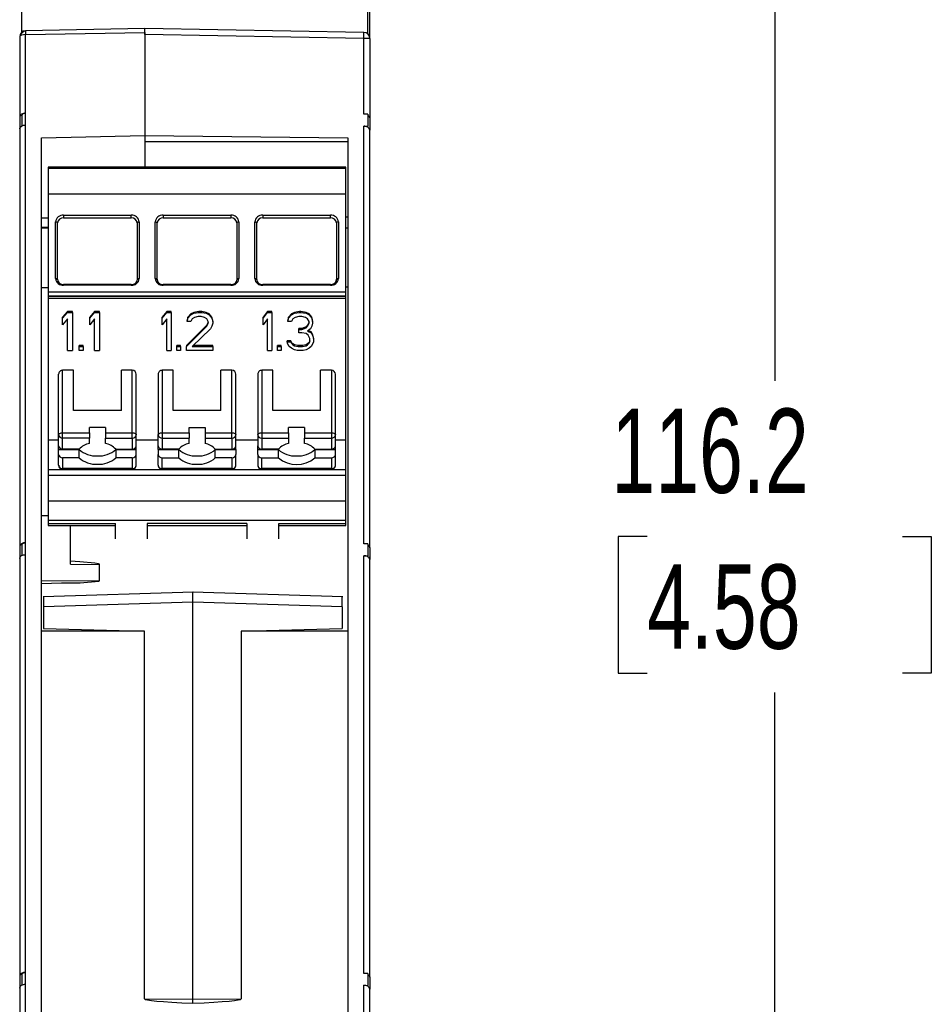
# Model space of a CAD drawing. Header units: millimetres. Extents: x 0 to 559, y 0 to 432.
# Tile 5 of 17: x 132 to 178, y 282 to 331. Entities that reach past the tile are written whole.
import ezdxf

# ---------------------------------------------------------------- set-up
doc = ezdxf.new("R2010")
doc.units = ezdxf.units.MM
doc.header["$LTSCALE"] = 2
doc.layers.add('DIMENSIONS', color=140, linetype='Continuous', lineweight=25)
doc.styles.add('SLDTEXTSTYLE0', font='TXT', dxfattribs={"width": 0.7})
doc.dimstyles.new('SLDDIMSTYLE2', dxfattribs={"dimtxt": 4.316016, "dimasz": 6.604, "dimexe": 0, "dimexo": 0.0625, "dimgap": 1.079004, "dimtad": 0, "dimtih": 1, "dimtoh": 1, "dimrnd": 1e-09, "dimzin": 12, "dimdsep": 46, "dimtxsty": 'SLDTEXTSTYLE0', "dimsah": 1, "dimcen": 0.09, "dimadec": 0, "dimazin": 3, "dimtfac": 1, "dimtofl": 0, "dimtmove": 0, "dimatfit": 3, "dimfxl": 0, "dimfrac": 2, "dimtolj": 1, "dimtzin": 12, "dimarcsym": 0})

# ---------------------------------------------------------------- blocks, each defined once
blk = doc.blocks.new('_D_5')
at = {"layer": 'DIMENSIONS'}
for p, q in [((151.031, 363.453), (176.505, 363.453)), ((170.155, 363.453), (170.155, 313.16)), ((163.742, 305.334), (162.292, 305.334)), ((162.292, 305.334), (162.292, 298.475)), ((176.567, 305.334), (178.017, 305.334)), ((178.017, 305.334), (178.017, 298.475)), ((162.292, 298.475), (163.742, 298.475)), ((178.017, 298.475), (176.567, 298.475)), ((170.155, 247.215), (170.155, 297.508)), ((150.989, 247.215), (176.505, 247.215))]:
    blk.add_line(p, q, dxfattribs=at)
for points in [[(170.155, 363.453), (169.139, 356.849), (171.171, 356.849)], [(170.155, 247.215), (171.171, 253.819), (169.139, 253.819)]]:
    blk.add_solid(points, dxfattribs=at)
at = {"layer": 'DIMENSIONS', "char_height": 4.2333, "attachment_point": 1, "style": 'SLDTEXTSTYLE0'}
for s, insert in [('116.2', (161.947, 311.758)), ('4.58', (163.742, 303.932))]:
    blk.add_mtext(s, dxfattribs=dict(at, insert=insert))

msp = doc.modelspace()

# ---------------------------------------------------------------- linework, layer by layer
for p, q in [((132.341, 330.662), (132.341, 349.024)), ((149.721, 330.571), (149.721, 348.866)), ((149.821, 330.363), (149.821, 332.867)), ((138.521, 330.843), (132.536, 330.738)), ((138.521, 330.643), (138.521, 330.843)), ((149.526, 330.651), (138.521, 330.843)), ((132.241, 330.439), (132.241, 326.403)), ((132.536, 330.539), (138.521, 330.643)), ((132.537, 326.598), (132.536, 330.539)), ((138.521, 330.643), (138.521, 325.473)), ((138.521, 330.543), (138.521, 325.473)), ((149.526, 330.351), (138.521, 330.543)), ((149.526, 326.541), (149.526, 330.351)), ((149.735, 330.351), (149.526, 330.351)), ((149.821, 330.351), (149.735, 330.351)), ((149.821, 330.351), (149.821, 326.346)), ((132.241, 326.403), (132.241, 325.807)), ((132.341, 326.468), (132.341, 325.951)), ((132.536, 326.001), (132.537, 326.598)), ((149.721, 326.538), (149.526, 326.541)), ((149.721, 326.538), (149.721, 325.942)), ((132.536, 305.023), (132.536, 326.001)), ((149.526, 325.945), (149.721, 325.942)), ((149.526, 304.966), (149.526, 325.945)), ((149.721, 325.895), (149.721, 325.942)), ((149.821, 326.346), (149.821, 325.75)), ((132.241, 325.807), (132.241, 304.828)), ((133.341, 325.36), (138.521, 325.473)), ((138.521, 325.473), (138.521, 325.154)), ((138.521, 325.473), (148.721, 325.357)), ((138.521, 325.473), (138.521, 323.886)), ((149.821, 304.771), (149.821, 325.75)), ((133.341, 256.759), (133.341, 325.36)), ((148.721, 325.154), (138.521, 325.154)), ((138.521, 325.154), (138.521, 323.886)), ((148.721, 325.357), (148.721, 256.894)), ((148.621, 323.886), (133.671, 323.886)), ((133.671, 323.886), (133.671, 323.832)), ((133.671, 323.832), (148.621, 323.832)), ((133.671, 323.832), (133.671, 322.521)), ((148.621, 323.832), (148.621, 323.886)), ((148.621, 322.521), (148.621, 323.832)), ((148.621, 322.521), (133.671, 322.521)), ((133.671, 322.521), (133.671, 317.618)), ((148.621, 317.618), (148.621, 322.521)), ((134.446, 321.473), (137.846, 321.473)), ((134.446, 321.473), (134.446, 321.334)), ((137.846, 321.334), (137.846, 321.473)), ((139.446, 321.473), (142.846, 321.473)), ((139.446, 321.473), (139.446, 321.334)), ((142.846, 321.473), (142.846, 321.334)), ((144.446, 321.473), (147.846, 321.473)), ((144.446, 321.473), (144.446, 321.334)), ((147.846, 321.334), (147.846, 321.473)), ((133.671, 321.331), (133.341, 321.327)), ((134.046, 318.286), (134.046, 321.137)), ((134.146, 318.231), (134.146, 321.083)), ((134.446, 321.334), (137.846, 321.334)), ((138.146, 321.083), (138.146, 318.231)), ((138.246, 321.137), (138.246, 318.286)), ((139.046, 318.286), (139.046, 321.137)), ((139.146, 318.231), (139.146, 321.083)), ((139.446, 321.334), (142.846, 321.334)), ((143.146, 321.083), (143.146, 318.231)), ((143.246, 321.137), (143.246, 318.286)), ((144.046, 318.286), (144.046, 321.137)), ((144.146, 318.231), (144.146, 321.083)), ((144.446, 321.334), (147.846, 321.334)), ((148.146, 321.083), (148.146, 318.231)), ((148.246, 321.137), (148.246, 318.286)), ((148.721, 321.376), (148.621, 321.376)), ((133.341, 320.87), (133.671, 320.868)), ((133.341, 320.832), (133.671, 320.833)), ((148.621, 320.831), (148.721, 320.831)), ((137.846, 317.996), (134.446, 317.996)), ((134.446, 317.995), (134.446, 317.996)), ((134.446, 317.95), (134.446, 317.995)), ((137.846, 317.995), (137.846, 317.996)), ((137.846, 317.95), (137.846, 317.995)), ((142.846, 317.996), (139.446, 317.996)), ((139.446, 317.996), (139.446, 317.995)), ((139.446, 317.995), (139.446, 317.95)), ((142.846, 317.995), (142.846, 317.996)), ((142.846, 317.95), (142.846, 317.995)), ((147.846, 317.996), (144.446, 317.996)), ((144.446, 317.995), (144.446, 317.996)), ((144.446, 317.95), (144.446, 317.995)), ((147.846, 317.995), (147.846, 317.996)), ((147.846, 317.95), (147.846, 317.995)), ((133.671, 317.828), (133.341, 317.826)), ((133.671, 317.618), (148.621, 317.618)), ((133.671, 317.618), (133.671, 317.412)), ((137.846, 317.95), (134.446, 317.95)), ((142.846, 317.95), (139.446, 317.95)), ((147.846, 317.95), (144.446, 317.95)), ((148.721, 317.864), (148.621, 317.864)), ((148.621, 317.412), (148.621, 317.618)), ((133.671, 317.412), (148.621, 317.412)), ((133.671, 317.412), (133.671, 317.405)), ((148.621, 317.405), (133.671, 317.405)), ((133.671, 317.405), (133.671, 317.302)), ((133.671, 317.302), (148.621, 317.302)), ((133.671, 317.302), (133.671, 310.192)), ((148.621, 317.405), (148.621, 317.412)), ((148.621, 317.302), (148.621, 317.405)), ((148.621, 310.192), (148.621, 317.302)), ((134.643, 316.634), (134.396, 316.349)), ((134.396, 316.299), (134.643, 316.585)), ((134.891, 316.634), (134.643, 316.634)), ((134.643, 316.585), (134.643, 316.634)), ((134.643, 316.585), (134.891, 316.585)), ((134.891, 316.585), (134.891, 316.634)), ((134.891, 316.585), (134.891, 314.67)), ((136.005, 316.634), (135.757, 316.349)), ((135.757, 316.299), (136.005, 316.585)), ((136.252, 316.634), (136.005, 316.634)), ((136.005, 316.585), (136.005, 316.634)), ((136.005, 316.585), (136.252, 316.585)), ((136.252, 316.585), (136.252, 316.634)), ((136.252, 316.585), (136.252, 314.67)), ((139.622, 316.634), (139.402, 316.349)), ((139.402, 316.299), (139.622, 316.585)), ((139.842, 316.634), (139.622, 316.634)), ((139.622, 316.585), (139.622, 316.634)), ((139.622, 316.585), (139.842, 316.585)), ((139.842, 316.585), (139.842, 316.634)), ((139.842, 316.585), (139.842, 314.67)), ((140.832, 316.512), (140.686, 316.349)), ((140.979, 316.593), (140.832, 316.512)), ((140.832, 316.462), (140.979, 316.544)), ((140.832, 316.462), (140.832, 316.512)), ((141.236, 316.634), (140.979, 316.593)), ((140.979, 316.544), (140.979, 316.593)), ((140.979, 316.544), (141.236, 316.585)), ((141.382, 316.634), (141.236, 316.634)), ((141.236, 316.585), (141.236, 316.634)), ((141.236, 316.585), (141.382, 316.585)), ((141.602, 316.593), (141.382, 316.634)), ((141.382, 316.585), (141.382, 316.634)), ((141.382, 316.585), (141.602, 316.544)), ((141.749, 316.512), (141.602, 316.593)), ((141.602, 316.544), (141.602, 316.593)), ((141.602, 316.544), (141.749, 316.462)), ((141.896, 316.349), (141.749, 316.512)), ((141.749, 316.462), (141.749, 316.512)), ((144.679, 316.634), (144.459, 316.349)), ((144.459, 316.299), (144.679, 316.585)), ((144.899, 316.634), (144.679, 316.634)), ((144.679, 316.585), (144.679, 316.634)), ((144.679, 316.585), (144.899, 316.585)), ((144.899, 316.585), (144.899, 316.634)), ((144.899, 316.585), (144.899, 314.67)), ((145.889, 316.512), (145.742, 316.349)), ((146.035, 316.593), (145.889, 316.512)), ((145.889, 316.462), (146.035, 316.544)), ((145.889, 316.462), (145.889, 316.512)), ((146.292, 316.634), (146.035, 316.593)), ((146.035, 316.544), (146.035, 316.593)), ((146.035, 316.544), (146.292, 316.585)), ((146.365, 316.634), (146.292, 316.634)), ((146.292, 316.585), (146.292, 316.634)), ((146.292, 316.585), (146.365, 316.585)), ((146.622, 316.593), (146.365, 316.634)), ((146.365, 316.585), (146.365, 316.634)), ((146.365, 316.585), (146.622, 316.544)), ((146.769, 316.512), (146.622, 316.593)), ((146.622, 316.544), (146.622, 316.593)), ((146.622, 316.544), (146.769, 316.462)), ((146.915, 316.349), (146.769, 316.512)), ((146.769, 316.462), (146.769, 316.512)), ((134.396, 316.299), (134.396, 316.349)), ((134.396, 315.974), (134.396, 316.299)), ((134.643, 316.259), (134.396, 315.974)), ((134.643, 314.67), (134.643, 316.259)), ((135.757, 316.299), (135.757, 316.349)), ((135.757, 315.974), (135.757, 316.299)), ((136.005, 316.259), (135.757, 315.974)), ((136.005, 314.67), (136.005, 316.259)), ((139.402, 316.299), (139.402, 316.349)), ((139.402, 315.974), (139.402, 316.299)), ((139.622, 316.259), (139.402, 315.974)), ((139.622, 314.67), (139.622, 316.259)), ((140.686, 316.349), (140.649, 316.186)), ((140.649, 316.137), (140.686, 316.299)), ((140.649, 316.137), (140.649, 316.186)), ((140.832, 316.137), (140.649, 316.137)), ((140.686, 316.299), (140.832, 316.462)), ((140.686, 316.299), (140.686, 316.349)), ((140.906, 316.259), (140.832, 316.137)), ((141.016, 316.34), (140.906, 316.259)), ((141.199, 316.381), (141.016, 316.34)), ((141.346, 316.381), (141.199, 316.381)), ((141.529, 316.34), (141.346, 316.381)), ((141.639, 316.259), (141.529, 316.34)), ((141.712, 316.137), (141.639, 316.259)), ((141.712, 316.104), (141.639, 315.941)), ((141.639, 315.892), (141.712, 316.055)), ((141.712, 316.055), (141.712, 316.137)), ((141.749, 316.462), (141.896, 316.299)), ((141.932, 316.186), (141.896, 316.349)), ((141.896, 316.299), (141.896, 316.349)), ((141.896, 316.299), (141.932, 316.137)), ((141.932, 316.055), (141.896, 315.892)), ((141.932, 316.137), (141.932, 316.186)), ((141.932, 316.137), (141.932, 316.055)), ((144.459, 316.299), (144.459, 316.349)), ((144.459, 315.974), (144.459, 316.299)), ((144.679, 316.259), (144.459, 315.974)), ((144.679, 314.67), (144.679, 316.259)), ((145.742, 316.349), (145.705, 316.186)), ((145.705, 316.137), (145.742, 316.299)), ((145.705, 316.137), (145.705, 316.186)), ((145.889, 316.137), (145.705, 316.137)), ((145.742, 316.299), (145.889, 316.462)), ((145.742, 316.299), (145.742, 316.349)), ((145.962, 316.259), (145.889, 316.137)), ((146.072, 316.34), (145.962, 316.259)), ((146.255, 316.381), (146.072, 316.34)), ((146.402, 316.381), (146.255, 316.381)), ((146.585, 316.34), (146.402, 316.381)), ((146.695, 316.259), (146.585, 316.34)), ((146.769, 316.137), (146.695, 316.259)), ((146.769, 316.104), (146.695, 315.941)), ((146.695, 315.892), (146.769, 316.055)), ((146.769, 316.462), (146.915, 316.299)), ((146.769, 316.055), (146.769, 316.137)), ((146.952, 316.186), (146.915, 316.349)), ((146.915, 316.299), (146.915, 316.349)), ((146.915, 316.299), (146.952, 316.137)), ((146.952, 316.055), (146.915, 315.892)), ((146.952, 316.137), (146.952, 316.186)), ((146.952, 316.137), (146.952, 316.055)), ((141.639, 315.941), (140.612, 314.923)), ((140.612, 314.874), (141.639, 315.892)), ((141.822, 315.77), (140.906, 314.874)), ((141.639, 315.892), (141.639, 315.941)), ((141.896, 315.892), (141.822, 315.77)), ((146.402, 315.778), (146.255, 315.778)), ((146.255, 315.729), (146.255, 315.778)), ((146.255, 315.566), (146.255, 315.729)), ((146.255, 315.729), (146.402, 315.729)), ((146.402, 315.566), (146.255, 315.566)), ((146.622, 315.86), (146.402, 315.778)), ((146.402, 315.729), (146.622, 315.811)), ((146.402, 315.729), (146.402, 315.778)), ((146.622, 315.525), (146.402, 315.566)), ((146.695, 315.941), (146.622, 315.86)), ((146.622, 315.811), (146.695, 315.892)), ((146.622, 315.811), (146.622, 315.86)), ((146.732, 315.444), (146.622, 315.525)), ((146.695, 315.892), (146.695, 315.941)), ((146.842, 315.77), (146.695, 315.648)), ((146.695, 315.648), (146.879, 315.566)), ((146.879, 315.615), (146.734, 315.68)), ((146.915, 315.892), (146.842, 315.77)), ((146.952, 315.493), (146.879, 315.615)), ((146.879, 315.566), (146.879, 315.615)), ((146.879, 315.566), (146.952, 315.444)), ((146.989, 315.33), (146.952, 315.493)), ((146.952, 315.444), (146.952, 315.493)), ((145.852, 315.167), (145.669, 315.167)), ((145.669, 315.118), (145.669, 315.167)), ((145.705, 314.996), (145.669, 315.118)), ((145.669, 315.118), (145.852, 315.118)), ((145.889, 315.086), (145.852, 315.167)), ((145.852, 315.118), (145.852, 315.167)), ((145.852, 315.118), (145.889, 315.037)), ((145.962, 315.004), (145.889, 315.086)), ((145.889, 315.037), (145.889, 315.086)), ((145.889, 315.037), (145.962, 314.955)), ((146.035, 314.964), (145.962, 315.004)), ((145.962, 314.955), (145.962, 315.004)), ((146.695, 315.004), (146.622, 314.964)), ((146.769, 315.086), (146.695, 315.004)), ((146.695, 314.955), (146.769, 315.037)), ((146.695, 314.955), (146.695, 315.004)), ((146.805, 315.281), (146.732, 315.444)), ((146.805, 315.167), (146.769, 315.086)), ((146.769, 315.037), (146.805, 315.118)), ((146.769, 315.037), (146.769, 315.086)), ((146.805, 315.118), (146.805, 315.281)), ((146.952, 315.444), (146.989, 315.281)), ((146.989, 315.118), (146.952, 314.996)), ((146.989, 315.281), (146.989, 315.33)), ((146.989, 315.281), (146.989, 315.118)), ((134.643, 314.67), (134.891, 314.67)), ((135.427, 314.923), (135.221, 314.923)), ((135.221, 314.874), (135.221, 314.923)), ((135.221, 314.67), (135.221, 314.874)), ((135.221, 314.874), (135.427, 314.874)), ((135.427, 314.67), (135.221, 314.67)), ((135.427, 314.874), (135.427, 314.923)), ((135.427, 314.874), (135.427, 314.67)), ((136.005, 314.67), (136.252, 314.67)), ((139.622, 314.67), (139.842, 314.67)), ((140.319, 314.923), (140.136, 314.923)), ((140.136, 314.874), (140.136, 314.923)), ((140.136, 314.874), (140.319, 314.874)), ((140.136, 314.67), (140.136, 314.874)), ((140.319, 314.67), (140.136, 314.67)), ((140.319, 314.874), (140.319, 314.923)), ((140.319, 314.874), (140.319, 314.67)), ((140.612, 314.923), (140.612, 314.874)), ((140.612, 314.67), (140.612, 314.874)), ((141.932, 314.67), (140.612, 314.67)), ((140.906, 314.874), (141.932, 314.874)), ((141.932, 314.923), (140.956, 314.923)), ((141.932, 314.874), (141.932, 314.923)), ((141.932, 314.874), (141.932, 314.67)), ((144.679, 314.67), (144.899, 314.67)), ((145.375, 314.923), (145.192, 314.923)), ((145.192, 314.874), (145.192, 314.923)), ((145.192, 314.874), (145.375, 314.874)), ((145.192, 314.67), (145.192, 314.874)), ((145.375, 314.67), (145.192, 314.67)), ((145.375, 314.874), (145.375, 314.923)), ((145.375, 314.874), (145.375, 314.67)), ((145.779, 314.874), (145.705, 314.996)), ((145.889, 314.792), (145.779, 314.874)), ((146.035, 314.711), (145.889, 314.792)), ((145.962, 314.955), (146.035, 314.914)), ((146.219, 314.923), (146.035, 314.964)), ((146.035, 314.914), (146.035, 314.964)), ((146.035, 314.914), (146.219, 314.874)), ((146.182, 314.67), (146.035, 314.711)), ((146.475, 314.67), (146.182, 314.67)), ((146.439, 314.923), (146.219, 314.923)), ((146.219, 314.874), (146.219, 314.923)), ((146.219, 314.874), (146.439, 314.874)), ((146.622, 314.964), (146.439, 314.923)), ((146.439, 314.874), (146.439, 314.923)), ((146.439, 314.874), (146.622, 314.914)), ((146.622, 314.711), (146.475, 314.67)), ((146.622, 314.914), (146.622, 314.964)), ((146.622, 314.914), (146.695, 314.955)), ((146.769, 314.792), (146.622, 314.711)), ((146.879, 314.874), (146.769, 314.792)), ((146.952, 314.996), (146.879, 314.874)), ((134.946, 313.682), (134.396, 313.682)), ((134.396, 310.546), (134.396, 313.682)), ((134.946, 311.666), (134.946, 313.682)), ((137.896, 313.682), (137.346, 313.682)), ((137.346, 311.666), (137.346, 313.682)), ((137.896, 310.546), (137.896, 313.682)), ((139.946, 313.682), (139.396, 313.682)), ((139.396, 313.682), (139.396, 310.546)), ((139.946, 311.666), (139.946, 313.682)), ((142.896, 313.682), (142.346, 313.682)), ((142.346, 311.666), (142.346, 313.682)), ((142.896, 310.546), (142.896, 313.682)), ((144.946, 313.682), (144.396, 313.682)), ((144.396, 313.682), (144.396, 310.546)), ((144.946, 311.666), (144.946, 313.682)), ((147.896, 313.682), (147.346, 313.682)), ((147.346, 311.666), (147.346, 313.682)), ((147.896, 313.682), (147.896, 310.546)), ((134.196, 310.443), (134.196, 313.482)), ((138.096, 310.443), (138.096, 313.482)), ((139.196, 313.482), (139.196, 310.443)), ((143.096, 310.443), (143.096, 313.482)), ((144.196, 313.482), (144.196, 310.443)), ((148.096, 310.443), (148.096, 313.482)), ((137.346, 311.666), (134.946, 311.666)), ((142.346, 311.666), (139.946, 311.666)), ((147.346, 311.666), (144.946, 311.666)), ((136.546, 310.809), (135.746, 310.809)), ((135.746, 310.546), (135.746, 310.809)), ((136.546, 310.809), (136.546, 310.546)), ((140.746, 310.809), (141.546, 310.809)), ((140.746, 310.546), (140.746, 310.809)), ((141.546, 310.809), (141.546, 310.546)), ((146.546, 310.809), (145.746, 310.809)), ((145.746, 310.546), (145.746, 310.809)), ((146.546, 310.809), (146.546, 310.546)), ((133.671, 310.192), (134.196, 310.192)), ((133.671, 310.192), (133.671, 308.683)), ((134.196, 309.894), (134.196, 310.443)), ((134.396, 310.275), (134.396, 310.546)), ((134.396, 310.546), (135.746, 310.546)), ((135.746, 310.275), (134.396, 310.275)), ((134.396, 309.727), (134.396, 310.275)), ((135.746, 310.546), (135.746, 310.275)), ((135.746, 310.008), (135.746, 310.275)), ((136.546, 310.546), (137.896, 310.546)), ((136.546, 310.546), (136.546, 310.275)), ((136.546, 310.275), (137.896, 310.275)), ((136.546, 310.008), (136.546, 310.275)), ((137.896, 310.275), (137.896, 310.546)), ((137.896, 310.275), (137.896, 309.727)), ((138.096, 309.894), (138.096, 310.443)), ((138.096, 310.192), (139.196, 310.192)), ((139.196, 309.894), (139.196, 310.443)), ((139.396, 310.546), (139.396, 310.275)), ((139.396, 310.546), (140.746, 310.546)), ((139.396, 310.275), (140.746, 310.275)), ((139.396, 310.275), (139.396, 309.727)), ((140.746, 310.546), (140.746, 310.275)), ((140.746, 310.008), (140.746, 310.275)), ((141.546, 310.546), (141.546, 310.275)), ((141.546, 310.546), (142.896, 310.546)), ((141.546, 310.275), (142.896, 310.275)), ((141.546, 310.275), (141.546, 310.008)), ((142.896, 310.275), (142.896, 310.546)), ((142.896, 310.275), (142.896, 309.727)), ((143.096, 309.894), (143.096, 310.443)), ((143.096, 310.192), (144.196, 310.192)), ((144.196, 310.443), (144.196, 309.894)), ((144.396, 310.546), (144.396, 310.275)), ((144.396, 310.546), (145.746, 310.546)), ((144.396, 310.275), (145.746, 310.275)), ((144.396, 310.275), (144.396, 309.727)), ((145.746, 310.546), (145.746, 310.275)), ((145.746, 310.275), (145.746, 310.008)), ((146.546, 310.546), (147.896, 310.546)), ((146.546, 310.546), (146.546, 310.275)), ((146.546, 310.275), (147.896, 310.275)), ((146.546, 310.008), (146.546, 310.275)), ((147.896, 310.546), (147.896, 310.275)), ((147.896, 310.275), (147.896, 309.727)), ((148.096, 309.894), (148.096, 310.443)), ((148.096, 310.192), (148.621, 310.192)), ((148.621, 308.683), (148.621, 310.192)), ((134.196, 309.71), (134.196, 309.894)), ((134.196, 309.71), (135.229, 309.71)), ((134.196, 309.459), (134.196, 309.71)), ((135.229, 309.727), (134.396, 309.727)), ((135.229, 309.291), (135.229, 309.71)), ((137.062, 309.727), (137.896, 309.727)), ((137.062, 309.71), (138.096, 309.71)), ((137.062, 309.71), (137.062, 309.291)), ((138.096, 309.71), (138.096, 309.894)), ((138.096, 309.459), (138.096, 309.71)), ((139.196, 309.71), (139.196, 309.894)), ((139.196, 309.71), (140.229, 309.71)), ((139.196, 309.71), (139.196, 309.459)), ((140.229, 309.727), (139.396, 309.727)), ((140.229, 309.291), (140.229, 309.71)), ((142.062, 309.727), (142.896, 309.727)), ((142.062, 309.71), (143.096, 309.71)), ((142.062, 309.291), (142.062, 309.71)), ((143.096, 309.71), (143.096, 309.894)), ((143.096, 309.71), (143.096, 309.459)), ((144.196, 309.71), (144.196, 309.894)), ((144.196, 309.71), (145.229, 309.71)), ((144.196, 309.459), (144.196, 309.71)), ((145.229, 309.727), (144.396, 309.727)), ((145.229, 309.291), (145.229, 309.71)), ((147.062, 309.727), (147.896, 309.727)), ((147.062, 309.71), (148.096, 309.71)), ((147.062, 309.71), (147.062, 309.291)), ((148.096, 309.71), (148.096, 309.894)), ((148.096, 309.459), (148.096, 309.71)), ((134.196, 308.91), (134.196, 309.459)), ((134.396, 309.291), (134.396, 308.743)), ((135.229, 309.291), (134.396, 309.291)), ((137.896, 309.291), (137.062, 309.291)), ((137.896, 309.291), (137.896, 308.743)), ((138.096, 308.91), (138.096, 309.459)), ((139.196, 308.91), (139.196, 309.459)), ((139.396, 308.743), (139.396, 309.291)), ((139.396, 309.291), (140.229, 309.291)), ((142.896, 309.291), (142.062, 309.291)), ((142.896, 309.291), (142.896, 308.743)), ((143.096, 308.91), (143.096, 309.459)), ((144.196, 309.459), (144.196, 308.91)), ((144.396, 309.291), (145.229, 309.291)), ((144.396, 308.743), (144.396, 309.291)), ((147.062, 309.291), (147.896, 309.291)), ((147.896, 309.291), (147.896, 308.743)), ((148.096, 308.91), (148.096, 309.459)), ((148.621, 308.683), (133.671, 308.683)), ((133.671, 308.683), (133.671, 308.406)), ((137.896, 308.743), (134.396, 308.743)), ((134.396, 308.71), (134.396, 308.743)), ((134.396, 308.71), (137.896, 308.71)), ((137.896, 308.71), (137.896, 308.743)), ((142.896, 308.743), (139.396, 308.743)), ((139.396, 308.743), (139.396, 308.71)), ((139.396, 308.71), (142.896, 308.71)), ((142.896, 308.71), (142.896, 308.743)), ((147.896, 308.743), (144.396, 308.743)), ((144.396, 308.743), (144.396, 308.71)), ((144.396, 308.71), (147.896, 308.71)), ((147.896, 308.743), (147.896, 308.71)), ((148.621, 308.406), (148.621, 308.683)), ((148.621, 308.406), (133.671, 308.406)), ((133.671, 308.406), (133.671, 307.127)), ((148.621, 307.127), (148.621, 308.406)), ((133.671, 307.127), (148.621, 307.127)), ((133.671, 307.127), (133.671, 306.147)), ((148.621, 306.147), (148.621, 307.127)), ((133.671, 306.376), (133.341, 306.38)), ((148.621, 306.147), (133.671, 306.147)), ((133.671, 306.147), (133.671, 305.984)), ((148.621, 305.984), (148.621, 306.147)), ((133.671, 305.984), (137.046, 305.984)), ((133.671, 305.984), (133.671, 305.887)), ((133.671, 305.887), (137.046, 305.887)), ((134.791, 303.94), (134.791, 305.887)), ((137.046, 305.215), (137.046, 305.984)), ((143.646, 305.984), (138.646, 305.984)), ((138.646, 305.984), (138.646, 305.215)), ((138.646, 305.887), (143.646, 305.887)), ((143.646, 305.984), (143.646, 305.215)), ((145.246, 305.984), (148.621, 305.984)), ((145.246, 305.215), (145.246, 305.984)), ((145.246, 305.887), (148.621, 305.887)), ((148.621, 305.887), (148.621, 305.984)), ((132.241, 304.828), (132.241, 304.232)), ((132.341, 304.893), (132.341, 304.376)), ((132.536, 304.426), (132.536, 305.023)), ((149.721, 304.963), (149.526, 304.966)), ((149.721, 304.963), (149.721, 304.367)), ((149.821, 304.771), (149.821, 304.175)), ((132.241, 304.232), (132.241, 283.253)), ((132.536, 283.447), (132.536, 304.426)), ((149.526, 304.369), (149.721, 304.367)), ((149.526, 283.391), (149.526, 304.369)), ((149.721, 304.32), (149.721, 304.367)), ((149.821, 283.196), (149.821, 304.175)), ((134.791, 303.94), (136.252, 303.933)), ((136.252, 303.108), (136.252, 303.933)), ((133.341, 303.121), (136.252, 303.108)), ((140.96, 302.542), (133.422, 302.299)), ((148.459, 302.299), (140.919, 302.542)), ((140.941, 302.041), (133.441, 301.8)), ((133.441, 301.8), (133.441, 300.714)), ((148.441, 301.8), (140.941, 302.041)), ((140.941, 282.091), (140.941, 302.041)), ((148.441, 301.8), (148.441, 300.714)), ((133.441, 300.714), (138.512, 300.578)), ((143.37, 300.578), (148.441, 300.714)), ((138.512, 300.578), (133.341, 300.578)), ((138.512, 282.114), (138.512, 300.578)), ((143.37, 300.578), (143.37, 282.114)), ((148.721, 300.578), (143.37, 300.578)), ((132.536, 282.851), (132.536, 283.447)), ((149.721, 283.388), (149.526, 283.391)), ((149.721, 283.388), (149.721, 282.792)), ((132.241, 283.253), (132.241, 282.656)), ((132.341, 283.318), (132.341, 282.801)), ((149.821, 283.196), (149.821, 282.6)), ((132.241, 282.656), (132.241, 256.153)), ((132.536, 256.153), (132.536, 282.851)), ((149.526, 282.794), (149.721, 282.792)), ((149.526, 256.153), (149.526, 282.794)), ((149.721, 282.745), (149.721, 282.792)), ((149.821, 256.153), (149.821, 282.6)), ((138.512, 282.114), (140.941, 282.091)), ((140.941, 282.091), (143.37, 282.114))]:
    msp.add_line(p, q)
at = {"flags": 128}
for points in [[(132.536, 330.539), (132.427, 330.531), (132.33, 330.51), (132.271, 330.482), (132.249, 330.462), (132.241, 330.439)], [(132.537, 326.598), (132.482, 326.594), (132.431, 326.584), (132.339, 326.547), (132.268, 326.484), (132.241, 326.403)], [(132.341, 326.468), (132.357, 326.52), (132.406, 326.564), (132.466, 326.589), (132.5, 326.595), (132.537, 326.598)], [(149.721, 326.491), (149.792, 326.43), (149.821, 326.346)], [(132.241, 325.807), (132.268, 325.887), (132.339, 325.951), (132.434, 325.989), (132.484, 325.998), (132.536, 326.001)], [(149.821, 325.75), (149.792, 325.833), (149.721, 325.895)], [(134.046, 321.137), (134.065, 321.136), (134.084, 321.133), (134.101, 321.128), (134.117, 321.121), (134.129, 321.113), (134.138, 321.104), (134.144, 321.093), (134.146, 321.083)], [(138.246, 321.137), (138.226, 321.136), (138.208, 321.133), (138.19, 321.128), (138.175, 321.121), (138.163, 321.113), (138.153, 321.104), (138.148, 321.093), (138.146, 321.083)], [(139.046, 321.137), (139.065, 321.136), (139.084, 321.133), (139.101, 321.128), (139.117, 321.121), (139.129, 321.113), (139.138, 321.104), (139.144, 321.093), (139.146, 321.083)], [(143.246, 321.137), (143.226, 321.136), (143.208, 321.133), (143.19, 321.128), (143.175, 321.121), (143.163, 321.113), (143.153, 321.104), (143.148, 321.093), (143.146, 321.083)], [(144.046, 321.137), (144.065, 321.136), (144.084, 321.133), (144.101, 321.128), (144.117, 321.121), (144.129, 321.113), (144.138, 321.104), (144.144, 321.093), (144.146, 321.083)], [(148.246, 321.137), (148.226, 321.136), (148.208, 321.133), (148.19, 321.128), (148.175, 321.121), (148.163, 321.113), (148.153, 321.104), (148.148, 321.093), (148.146, 321.083)], [(134.138, 318.252), (134.144, 318.242), (134.146, 318.231)], [(138.153, 318.252), (138.148, 318.242), (138.146, 318.231)], [(139.138, 318.252), (139.144, 318.242), (139.146, 318.231)], [(143.153, 318.252), (143.148, 318.242), (143.146, 318.231)], [(144.138, 318.252), (144.144, 318.242), (144.146, 318.231)], [(148.153, 318.252), (148.148, 318.242), (148.146, 318.231)], [(134.196, 310.443), (134.2, 310.463), (134.211, 310.482), (134.23, 310.5), (134.254, 310.516), (134.285, 310.528), (134.319, 310.538), (134.357, 310.544), (134.396, 310.546)], [(137.896, 310.546), (137.935, 310.544), (137.972, 310.538), (138.007, 310.528), (138.037, 310.516), (138.062, 310.5), (138.081, 310.482), (138.092, 310.463), (138.096, 310.443)], [(139.196, 310.443), (139.2, 310.463), (139.211, 310.482), (139.23, 310.5), (139.254, 310.516), (139.285, 310.528), (139.319, 310.538), (139.357, 310.544), (139.396, 310.546)], [(142.896, 310.546), (142.935, 310.544), (142.972, 310.538), (143.007, 310.528), (143.037, 310.516), (143.062, 310.5), (143.081, 310.482), (143.092, 310.463), (143.096, 310.443)], [(144.196, 310.443), (144.2, 310.463), (144.211, 310.482), (144.23, 310.5), (144.254, 310.516), (144.285, 310.528), (144.319, 310.538), (144.357, 310.544), (144.396, 310.546)], [(147.896, 310.546), (147.935, 310.544), (147.972, 310.538), (148.007, 310.528), (148.037, 310.516), (148.062, 310.5), (148.081, 310.482), (148.092, 310.463), (148.096, 310.443)], [(132.536, 305.023), (132.481, 305.019), (132.43, 305.009), (132.338, 304.971), (132.268, 304.908), (132.241, 304.828)], [(132.341, 304.893), (132.357, 304.945), (132.405, 304.988), (132.466, 305.013), (132.5, 305.02), (132.536, 305.023)], [(149.721, 304.916), (149.792, 304.855), (149.821, 304.771)], [(132.241, 304.232), (132.268, 304.312), (132.339, 304.376), (132.434, 304.413), (132.484, 304.423), (132.536, 304.426)], [(149.821, 304.175), (149.792, 304.258), (149.721, 304.32)], [(136.252, 303.933), (136.252, 303.934), (136.251, 303.938), (136.247, 303.942), (136.237, 303.949), (136.194, 303.965), (136.011, 303.999), (135.267, 304.067), (134.791, 304.096)], [(133.341, 302.976), (134.334, 303.001), (135.284, 303.006), (136.219, 303.094), (136.247, 303.102), (136.249, 303.104), (136.251, 303.106), (136.252, 303.107), (136.252, 303.108)], [(133.441, 302.298), (133.441, 302.3), (133.441, 302.281), (133.441, 302.233), (133.441, 302.157), (133.441, 302.056), (133.441, 301.934), (133.441, 301.8)], [(148.441, 301.8), (148.441, 301.943), (148.441, 302.068), (148.441, 302.168), (148.441, 302.24), (148.441, 302.282), (148.441, 302.3), (148.441, 302.298)], [(132.536, 283.447), (132.481, 283.444), (132.43, 283.434), (132.338, 283.396), (132.268, 283.333), (132.241, 283.253)], [(132.341, 283.318), (132.357, 283.37), (132.405, 283.413), (132.466, 283.438), (132.5, 283.445), (132.536, 283.447)], [(149.721, 283.341), (149.792, 283.28), (149.821, 283.196)], [(132.241, 282.656), (132.268, 282.737), (132.339, 282.801), (132.434, 282.838), (132.484, 282.848), (132.536, 282.851)], [(149.821, 282.6), (149.792, 282.683), (149.721, 282.745)], [(140.941, 281.89), (140.941, 281.968), (140.941, 282.091)]]:
    msp.add_lwpolyline(points, dxfattribs=at)
for centre, radius, start, end in [((37.926, 330.693), 100.595, 359.91458, 0.08542), ((132.541, 330.439), 0.3, 91, 180), ((132.608, 330.37), 0.363, 101.7611, 163.1148), ((135.401, 330.639), 2.867, 178.0016, 181.9984), ((145.228, 330.501), 4.301, 358.0016, 1.9984), ((149.521, 330.351), 0.3, 0, 89), ((149.521, 330.363), 0.3, 359.9993, 48.1897), ((149.528, 325.546), 0.398, 61.0983, 90.3371), ((134.416, 321.102), 0.372, 85.4267, 174.5445), ((137.875, 321.102), 0.372, 5.4555, 94.5733), ((139.416, 321.102), 0.372, 85.4267, 174.5445), ((142.875, 321.102), 0.372, 5.4555, 94.5733), ((144.416, 321.102), 0.372, 85.4267, 174.5445), ((147.875, 321.102), 0.372, 5.4555, 94.5733), ((134.424, 321.056), 0.279, 85.4267, 174.5445), ((137.868, 321.056), 0.279, 5.4555, 94.5733), ((139.424, 321.056), 0.279, 85.4267, 174.5445), ((142.868, 321.056), 0.279, 5.4555, 94.5733), ((144.424, 321.056), 0.279, 85.4267, 174.5445), ((147.868, 321.056), 0.279, 5.4555, 94.5733), ((134.416, 318.321), 0.372, 185.4555, 274.5733), ((134.059, 318.177), 0.11, 43.2127, 96.6437), ((134.42, 318.277), 0.282, 184.973, 275.3253), ((137.875, 318.321), 0.372, 265.4267, 354.5445), ((137.872, 318.277), 0.282, 264.6747, 355.027), ((138.233, 318.177), 0.11, 83.3563, 136.7873), ((139.416, 318.321), 0.372, 185.4555, 274.5733), ((139.059, 318.177), 0.11, 43.2127, 96.6437), ((139.42, 318.277), 0.282, 184.973, 275.3253), ((142.875, 318.321), 0.372, 265.4267, 354.5445), ((142.872, 318.277), 0.282, 264.6747, 355.027), ((143.233, 318.177), 0.11, 83.3563, 136.7873), ((144.416, 318.321), 0.372, 185.4555, 274.5733), ((144.059, 318.177), 0.11, 43.2127, 96.6437), ((144.42, 318.277), 0.282, 184.973, 275.3253), ((147.875, 318.321), 0.372, 265.4267, 354.5445), ((147.872, 318.277), 0.282, 264.6747, 355.027), ((148.233, 318.177), 0.11, 83.3563, 136.7873), ((134.381, 310.46), 0.186, 185.4555, 274.5733), ((137.911, 310.46), 0.186, 265.4267, 354.5445), ((139.381, 310.46), 0.186, 185.4555, 274.5733), ((142.911, 310.46), 0.186, 265.4267, 354.5445), ((144.381, 310.46), 0.186, 185.4555, 274.5733), ((147.911, 310.46), 0.186, 265.4267, 354.5445), ((134.381, 309.912), 0.186, 185.4555, 274.5733), ((135.914, 309.084), 0.939, 100.3325, 136.8163), ((136.06, 310.59), 1.21, 226.6642, 274.0884), ((136.232, 310.59), 1.21, 265.9116, 313.3358), ((136.377, 309.084), 0.939, 43.1837, 79.6675), ((137.911, 309.912), 0.186, 265.4267, 354.5445), ((139.381, 309.912), 0.186, 185.4555, 274.5733), ((140.914, 309.084), 0.939, 100.3325, 136.8163), ((141.06, 310.59), 1.21, 226.6642, 274.0884), ((141.232, 310.59), 1.21, 265.9116, 313.3358), ((141.377, 309.084), 0.939, 43.1837, 79.6675), ((142.911, 309.912), 0.186, 265.4267, 354.5445), ((144.381, 309.912), 0.186, 185.4555, 274.5733), ((145.914, 309.084), 0.939, 100.3325, 136.8163), ((146.06, 310.59), 1.21, 226.6642, 274.0884), ((146.232, 310.59), 1.21, 265.9116, 313.3358), ((146.377, 309.084), 0.939, 43.1837, 79.6675), ((147.911, 309.912), 0.186, 265.4267, 354.5445), ((134.381, 309.476), 0.186, 185.4555, 274.5733), ((136.06, 310.171), 1.21, 226.6642, 274.0884), ((136.232, 310.171), 1.21, 265.9116, 313.3358), ((137.911, 309.476), 0.186, 265.4267, 354.5445), ((139.381, 309.476), 0.186, 185.4555, 274.5733), ((141.06, 310.171), 1.21, 226.6642, 274.0884), ((141.232, 310.171), 1.21, 265.9116, 313.3358), ((142.911, 309.476), 0.186, 265.4267, 354.5445), ((144.381, 309.476), 0.186, 185.4555, 274.5733), ((146.146, 310.342), 1.395, 228.925, 311.075), ((147.911, 309.476), 0.186, 265.4267, 354.5445), ((134.381, 308.928), 0.186, 185.4555, 274.5733), ((134.392, 308.904), 0.193, 178.3046, 271.1071), ((137.904, 308.899), 0.189, 267.4984, 3.0843), ((137.911, 308.928), 0.186, 265.4267, 354.5445), ((139.381, 308.928), 0.186, 185.4555, 274.5733), ((139.392, 308.904), 0.194, 178.2801, 271.1016), ((142.904, 308.899), 0.189, 267.4984, 3.0843), ((142.911, 308.928), 0.186, 265.4267, 354.5445), ((144.381, 308.928), 0.186, 185.4555, 274.5733), ((144.392, 308.904), 0.193, 178.3046, 271.1071), ((147.904, 308.899), 0.189, 267.4984, 3.0843), ((147.911, 308.928), 0.186, 265.4267, 354.5445), ((149.528, 303.971), 0.398, 61.0983, 90.3371), ((-22.034, 302.291), 162.975, 359.91211, 0.08789), ((149.528, 282.396), 0.398, 61.0983, 90.3371)]:
    msp.add_arc(centre, radius, start, end)
for centre, major_axis, ratio, start_param, end_param in [((134.396, 313.482), (0.2, 0), 0.999532, 1.570796, 3.141593), ((137.896, 313.482), (0.2, 0), 0.999532, 0, 1.570796), ((139.396, 313.482), (0.2, 0), 0.999532, 1.570796, 3.141593), ((142.896, 313.482), (0.2, 0), 0.999532, 0, 1.570796), ((144.396, 313.482), (0.2, 0), 0.999532, 1.570796, 3.141593), ((147.896, 313.482), (0.2, 0), 0.999532, 0, 1.570796), ((167.161, 281.843), (-28.649, 0.272), 0.017452, 0.000165, 0.414926), ((114.721, 281.843), (28.649, 0.272), 0.017452, 5.868259, 6.283185)]:
    msp.add_ellipse(centre, major_axis=major_axis, ratio=ratio, start_param=start_param, end_param=end_param)

# ---------------------------------------------------------------- dimensions: what is measured, and where the dimension line sits
at = {"layer": 'DIMENSIONS'}
dim = msp.add_linear_dim(base=(170.155, 247.215), p1=(148.491, 363.453), p2=(148.449, 247.215), angle=90, dimstyle='SLDDIMSTYLE2', dxfattribs=at)
dim.commit()
dim.dimension.update_dxf_attribs({"geometry": '_D_5', "text_midpoint": (170.155, 305.334), "dimtype": 160})

doc.saveas('drawing.dxf')
